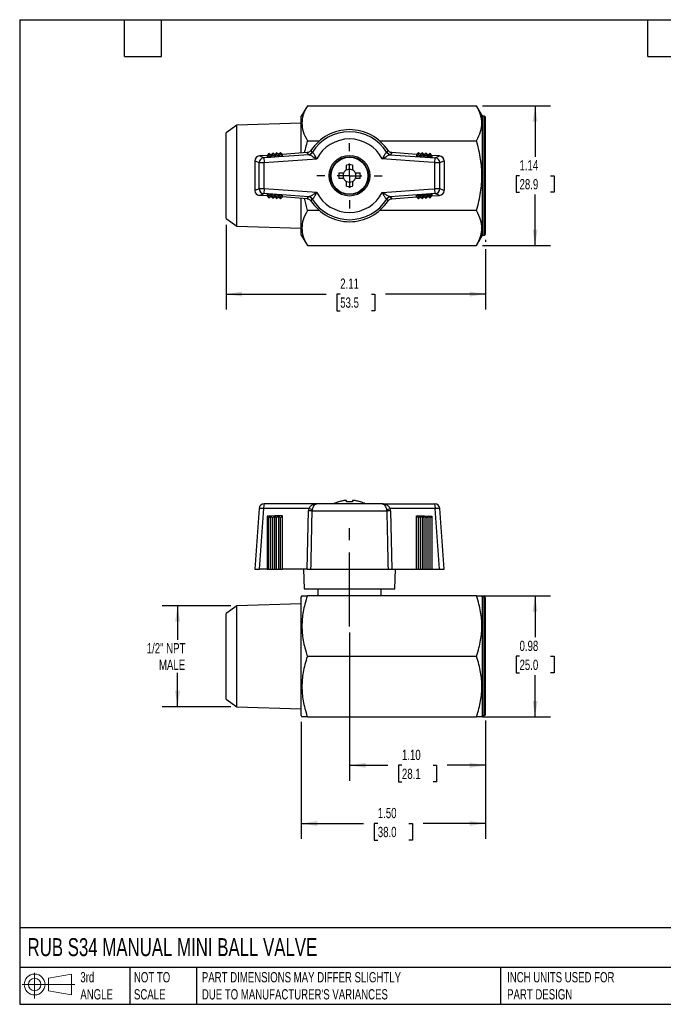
# Model space of a CAD drawing. Header units: inches. Extents: x 0.2 to 10.8, y 0.2 to 8.2.
# Tile 1 of 3: x 0.2 to 5.5, y 0.2 to 8.2. Entities that reach past the tile are written whole.
import ezdxf

# ---------------------------------------------------------------- set-up
doc = ezdxf.new("R2010")
doc.units = ezdxf.units.IN
doc.header["$MEASUREMENT"] = 0
doc.linetypes.add('SLD-Center', pattern=[0.75, 0.6, -0.05, 0.05, -0.05])
doc.linetypes.add('SLD-Solid', pattern=[0])
doc.layers.add('CENTER', color=40, linetype='SLD-Center')
doc.layers.add('SLD-DEFPOINTS', color=7, linetype='Continuous')
doc.layers.add('DIMENSIONS', color=140, linetype='SLD-Solid', lineweight=25)
doc.layers.add('TEXT', color=140, linetype='SLD-Solid', lineweight=25)
doc.styles.add('SLDTEXTSTYLE0', font='TXT', dxfattribs={"width": 0.7})
doc.dimstyles.new('SLDDIMSTYLE0', dxfattribs={"dimtxt": 0.084961, "dimasz": 0.13, "dimexe": 0, "dimexo": 0.0625, "dimgap": 0.02124, "dimtad": 0, "dimtih": 1, "dimtoh": 1, "dimrnd": 1e-09, "dimzin": 12, "dimdsep": 46, "dimtxsty": 'SLDTEXTSTYLE0', "dimsah": 1, "dimcen": 0.09, "dimadec": 0, "dimazin": 3, "dimtfac": 1, "dimtofl": 0, "dimtmove": 0, "dimatfit": 3, "dimfxl": 0, "dimfrac": 2, "dimtolj": 1, "dimtzin": 12, "dimarcsym": 0})
doc.dimstyles.new('SLDDIMSTYLE1', dxfattribs={"dimtxt": 0.084961, "dimasz": 0.13, "dimexe": 0, "dimexo": 0.0625, "dimgap": 0.02124, "dimtad": 0, "dimtih": 1, "dimtoh": 1, "dimrnd": 1e-09, "dimzin": 4, "dimdsep": 46, "dimtxsty": 'SLDTEXTSTYLE0', "dimsah": 1, "dimcen": 0.09, "dimadec": 0, "dimazin": 1, "dimtfac": 1, "dimtofl": 0, "dimtmove": 0, "dimatfit": 3, "dimfxl": 0, "dimfrac": 2, "dimtolj": 1, "dimtzin": 12, "dimarcsym": 0})
doc.dimstyles.new('SLDDIMSTYLE2', dxfattribs={"dimtxt": 0.084961, "dimasz": 0.13, "dimexe": 0, "dimexo": 0.0625, "dimgap": 0.02124, "dimtad": 0, "dimtih": 1, "dimtoh": 1, "dimrnd": 1e-09, "dimdsep": 46, "dimtxsty": 'SLDTEXTSTYLE0', "dimsah": 1, "dimcen": 0.09, "dimadec": 0, "dimazin": 2, "dimtfac": 1, "dimtofl": 0, "dimtmove": 0, "dimatfit": 3, "dimfxl": 0, "dimfrac": 2, "dimtolj": 1, "dimtzin": 12, "dimarcsym": 0})

# ---------------------------------------------------------------- blocks, each defined once
blk = doc.blocks.new('Block11')
at = {"color": 7, "linetype": 'SLD-Solid', "lineweight": 18}
for p, q in [((0.1019, 0.2091), (0.1019, 0)), ((0.2157, 0.1641), (0.4006, 0.1981)), ((0.2157, 0.0628), (0.2157, 0.1641)), ((0.4006, 0.1981), (0.4006, 0.0288)), ((0, 0.1135), (0.4281, 0.1135)), ((0.2157, 0.0628), (0.4006, 0.0288))]:
    blk.add_line(p, q, dxfattribs=at)
for radius in [0.0846, 0.0506]:
    blk.add_circle((0.1019, 0.1135), radius, dxfattribs=at)
blk = doc.blocks.new('Block12')
at = {"layer": 'SLD-DEFPOINTS'}
blk.add_blockref('Block11', (0, 0), dxfattribs=at)
blk = doc.blocks.new('_D')
at = {"layer": 'DIMENSIONS'}
for p, q in [((1.964, 3.4882), (1.4066, 3.4882)), ((1.5316, 3.4882), (1.5316, 3.2127)), ((1.5316, 2.6671), (1.5316, 2.9426)), ((1.964, 2.6671), (1.4066, 2.6671))]:
    blk.add_line(p, q, dxfattribs=at)
for points in [[(1.5316, 3.4882), (1.5116, 3.3582), (1.5516, 3.3582)], [(1.5316, 2.6671), (1.5516, 2.7971), (1.5116, 2.7971)]]:
    blk.add_solid(points, dxfattribs=at)
at = {"layer": 'DIMENSIONS', "char_height": 0.08333, "attachment_point": 1, "style": 'SLDTEXTSTYLE0'}
for s, insert in [('1/2" NPT', (1.2814, 3.1851)), ('MALE', (1.3807, 3.05))]:
    blk.add_mtext(s, dxfattribs=dict(at, insert=insert))
blk = doc.blocks.new('_D_1')
at = {"layer": 'DIMENSIONS'}
for p, q in [((2.5355, 2.5453), (2.5355, 1.5944)), ((4.0316, 2.5572), (4.0316, 1.5944)), ((2.5355, 1.7194), (3.0422, 1.7194)), ((3.1573, 1.7194), (3.1288, 1.7194)), ((3.1288, 1.7194), (3.1288, 1.5843)), ((3.4098, 1.7194), (3.4383, 1.7194)), ((3.4383, 1.7194), (3.4383, 1.5843)), ((4.0316, 1.7194), (3.5249, 1.7194)), ((3.1288, 1.5843), (3.1573, 1.5843)), ((3.4383, 1.5843), (3.4098, 1.5843))]:
    blk.add_line(p, q, dxfattribs=at)
for points in [[(2.5355, 1.7194), (2.6655, 1.6994), (2.6655, 1.7394)], [(4.0316, 1.7194), (3.9016, 1.7394), (3.9016, 1.6994)]]:
    blk.add_solid(points, dxfattribs=at)
at = {"layer": 'DIMENSIONS', "char_height": 0.08333, "attachment_point": 1, "style": 'SLDTEXTSTYLE0'}
for s, insert in [('1.50', (3.1573, 1.8458)), ('38.0', (3.1573, 1.6918))]:
    blk.add_mtext(s, dxfattribs=dict(at, insert=insert))
blk = doc.blocks.new('_D_2')
at = {"layer": 'DIMENSIONS'}
for p, q in [((4.0083, 3.5698), (4.5591, 3.5698)), ((4.4341, 3.5698), (4.4341, 3.2317)), ((4.3078, 3.0776), (4.2793, 3.0776)), ((4.2793, 3.0776), (4.2793, 2.9426)), ((4.5603, 3.0776), (4.5888, 3.0776)), ((4.5888, 3.0776), (4.5888, 2.9426)), ((4.2793, 2.9426), (4.3078, 2.9426)), ((4.4341, 2.5855), (4.4341, 2.9236)), ((4.5888, 2.9426), (4.5603, 2.9426)), ((4.0083, 2.5855), (4.5591, 2.5855))]:
    blk.add_line(p, q, dxfattribs=at)
for points in [[(4.4341, 3.5698), (4.4141, 3.4398), (4.4541, 3.4398)], [(4.4341, 2.5855), (4.4541, 2.7155), (4.4141, 2.7155)]]:
    blk.add_solid(points, dxfattribs=at)
at = {"layer": 'DIMENSIONS', "char_height": 0.08333, "attachment_point": 1, "style": 'SLDTEXTSTYLE0'}
for s, insert in [('0.98', (4.3078, 3.2041)), ('25.0', (4.3078, 3.05))]:
    blk.add_mtext(s, dxfattribs=dict(at, insert=insert))
blk = doc.blocks.new('_D_3')
at = {"layer": 'DIMENSIONS'}
for p, q in [((2.9273, 3.2698), (2.9273, 2.0668)), ((4.0316, 2.5572), (4.0316, 2.0668)), ((2.9273, 2.1918), (3.2381, 2.1918)), ((3.3532, 2.1918), (3.3247, 2.1918)), ((3.3247, 2.1918), (3.3247, 2.0568)), ((3.6057, 2.1918), (3.6342, 2.1918)), ((3.6342, 2.1918), (3.6342, 2.0568)), ((4.0316, 2.1918), (3.7208, 2.1918)), ((3.3247, 2.0568), (3.3532, 2.0568)), ((3.6342, 2.0568), (3.6057, 2.0568))]:
    blk.add_line(p, q, dxfattribs=at)
for points in [[(2.9273, 2.1918), (3.0573, 2.1718), (3.0573, 2.2118)], [(4.0316, 2.1918), (3.9016, 2.2118), (3.9016, 2.1718)]]:
    blk.add_solid(points, dxfattribs=at)
at = {"layer": 'DIMENSIONS', "char_height": 0.08333, "attachment_point": 1, "style": 'SLDTEXTSTYLE0'}
for s, insert in [('1.10', (3.3532, 2.3182)), ('28.1', (3.3532, 2.1642))]:
    blk.add_mtext(s, dxfattribs=dict(at, insert=insert))
blk = doc.blocks.new('_D_7')
at = {"layer": 'DIMENSIONS'}
for p, q in [((4.0083, 7.5508), (4.5591, 7.5508)), ((4.4341, 7.5508), (4.4341, 7.1366)), ((4.3078, 6.9825), (4.2793, 6.9825)), ((4.2793, 6.9825), (4.2793, 6.8475)), ((4.5603, 6.9825), (4.5888, 6.9825)), ((4.5888, 6.9825), (4.5888, 6.8475)), ((4.2793, 6.8475), (4.3078, 6.8475)), ((4.4341, 6.4142), (4.4341, 6.8285)), ((4.5888, 6.8475), (4.5603, 6.8475)), ((4.0083, 6.4142), (4.5591, 6.4142))]:
    blk.add_line(p, q, dxfattribs=at)
for points in [[(4.4341, 7.5508), (4.4141, 7.4208), (4.4541, 7.4208)], [(4.4341, 6.4142), (4.4541, 6.5442), (4.4141, 6.5442)]]:
    blk.add_solid(points, dxfattribs=at)
at = {"layer": 'DIMENSIONS', "char_height": 0.08333, "attachment_point": 1, "style": 'SLDTEXTSTYLE0'}
for s, insert in [('1.14', (4.3078, 7.1089)), ('28.9', (4.3078, 6.9549))]:
    blk.add_mtext(s, dxfattribs=dict(at, insert=insert))
blk = doc.blocks.new('_D_8')
at = {"layer": 'DIMENSIONS'}
for p, q in [((1.9253, 6.5841), (1.9253, 5.8955)), ((4.0316, 6.462), (4.0316, 6.4442)), ((4.0316, 6.3842), (4.0316, 5.8955)), ((1.9253, 6.0205), (2.7371, 6.0205)), ((2.8522, 6.0205), (2.8237, 6.0205)), ((2.8237, 6.0205), (2.8237, 5.8855)), ((3.1047, 6.0205), (3.1332, 6.0205)), ((3.1332, 6.0205), (3.1332, 5.8855)), ((4.0316, 6.0205), (3.2198, 6.0205)), ((2.8237, 5.8855), (2.8522, 5.8855)), ((3.1332, 5.8855), (3.1047, 5.8855))]:
    blk.add_line(p, q, dxfattribs=at)
for points in [[(1.9253, 6.0205), (2.0553, 6.0005), (2.0553, 6.0405)], [(4.0316, 6.0205), (3.9016, 6.0405), (3.9016, 6.0005)]]:
    blk.add_solid(points, dxfattribs=at)
at = {"layer": 'DIMENSIONS', "char_height": 0.08333, "attachment_point": 1, "style": 'SLDTEXTSTYLE0'}
for s, insert in [('2.11', (2.8522, 6.147)), ('53.5', (2.8522, 5.9929))]:
    blk.add_mtext(s, dxfattribs=dict(at, insert=insert))
blk = doc.blocks.new('SW_CENTERMARKSYMBOL_1')
at = {"layer": 'CENTER', "color": 0}
for p, q in [((0, 0.2), (0, 0.2654)), ((0, 0), (0, 0.1)), ((-0.2, 0), (-0.2654, 0)), ((0, 0), (-0.1, 0)), ((0, 0), (0, -0.1)), ((0, 0), (0.1, 0)), ((0.2, 0), (0.2654, 0)), ((0, -0.2), (0, -0.2654))]:
    blk.add_line(p, q, dxfattribs=at)

msp = doc.modelspace()

# ---------------------------------------------------------------- linework, layer by layer
for p, q in [((2.5852, 7.5508), (2.5355, 7.4648)), ((2.5852, 7.5508), (3.9583, 7.5508)), ((4.008, 7.4648), (3.9583, 7.5508)), ((2.5355, 7.1663), (2.5355, 7.4648)), ((4.0198, 7.4648), (4.008, 7.4648)), ((4.008, 6.5002), (4.008, 7.4648)), ((4.0198, 6.5002), (4.0198, 7.4648)), ((4.0316, 6.512), (4.0316, 7.453)), ((2.014, 7.393), (1.9253, 7.3309)), ((2.5355, 7.4092), (2.014, 7.393)), ((2.014, 6.572), (2.014, 7.393)), ((1.9253, 6.6341), (1.9253, 7.3309)), ((2.5852, 7.2666), (2.684, 7.2666)), ((3.1705, 7.2666), (3.9583, 7.2666)), ((2.2577, 7.1469), (2.1962, 7.1425)), ((2.2307, 7.1277), (2.1962, 7.1425)), ((2.5963, 7.1533), (2.2307, 7.1277)), ((2.2307, 7.1277), (2.2334, 7.0884)), ((2.2723, 7.1637), (2.2577, 7.1469)), ((2.2723, 7.149), (2.2577, 7.1317)), ((2.2577, 7.1469), (2.2577, 7.1317)), ((2.2577, 7.1317), (2.2892, 7.1339)), ((2.2723, 7.149), (2.2723, 7.1637)), ((2.2892, 7.1491), (2.2723, 7.1637)), ((2.2892, 7.1339), (2.2723, 7.149)), ((2.3038, 7.1659), (2.2892, 7.1491)), ((2.3038, 7.1512), (2.2892, 7.1339)), ((2.2892, 7.1491), (2.2892, 7.1339)), ((2.2892, 7.1339), (2.3206, 7.1361)), ((2.3038, 7.1512), (2.3038, 7.1659)), ((2.3206, 7.1512), (2.3038, 7.1659)), ((2.3206, 7.1361), (2.3038, 7.1512)), ((2.3352, 7.1681), (2.3206, 7.1512)), ((2.3352, 7.1534), (2.3206, 7.1361)), ((2.3206, 7.1512), (2.3206, 7.1361)), ((2.3206, 7.1361), (2.352, 7.1383)), ((2.3352, 7.1534), (2.3352, 7.1681)), ((2.352, 7.1534), (2.3352, 7.1681)), ((2.352, 7.1383), (2.3352, 7.1534)), ((2.3666, 7.1703), (2.352, 7.1534)), ((2.3666, 7.1556), (2.352, 7.1383)), ((2.352, 7.1534), (2.352, 7.1383)), ((2.352, 7.1383), (2.3834, 7.1405)), ((2.3666, 7.1556), (2.3666, 7.1703)), ((2.3834, 7.1556), (2.3666, 7.1703)), ((2.3834, 7.1405), (2.3666, 7.1556)), ((2.5842, 7.1697), (2.3834, 7.1556)), ((2.3834, 7.1405), (2.3834, 7.1556)), ((2.5936, 7.1537), (2.5842, 7.1697)), ((3.2582, 7.1533), (3.6238, 7.1277)), ((3.2704, 7.1697), (3.2609, 7.1537)), ((3.4711, 7.1556), (3.2704, 7.1697)), ((3.4879, 7.1703), (3.4711, 7.1556)), ((3.4711, 7.1556), (3.4711, 7.1405)), ((3.4711, 7.1405), (3.4879, 7.1556)), ((3.4711, 7.1405), (3.5025, 7.1383)), ((3.4879, 7.1556), (3.4879, 7.1703)), ((3.5025, 7.1534), (3.4879, 7.1703)), ((3.5025, 7.1383), (3.4879, 7.1556)), ((3.5193, 7.1681), (3.5025, 7.1534)), ((3.5025, 7.1534), (3.5025, 7.1383)), ((3.5193, 7.1534), (3.5025, 7.1383)), ((3.5025, 7.1383), (3.534, 7.1361)), ((3.5193, 7.1681), (3.5193, 7.1534)), ((3.534, 7.1512), (3.5193, 7.1681)), ((3.534, 7.1361), (3.5193, 7.1534)), ((3.5508, 7.1659), (3.534, 7.1512)), ((3.5508, 7.1512), (3.534, 7.1361)), ((3.534, 7.1512), (3.534, 7.1361)), ((3.534, 7.1361), (3.5654, 7.1339)), ((3.5508, 7.1659), (3.5508, 7.1512)), ((3.5654, 7.1491), (3.5508, 7.1659)), ((3.5654, 7.1339), (3.5508, 7.1512)), ((3.5822, 7.1637), (3.5654, 7.1491)), ((3.5654, 7.1491), (3.5654, 7.1339)), ((3.5654, 7.1339), (3.5822, 7.149)), ((3.5968, 7.1317), (3.5654, 7.1339)), ((3.5822, 7.149), (3.5822, 7.1637)), ((3.5968, 7.1469), (3.5822, 7.1637)), ((3.5968, 7.1317), (3.5822, 7.149)), ((3.5968, 7.1469), (3.5968, 7.1317)), ((3.6584, 7.1425), (3.5968, 7.1469)), ((3.6211, 7.0884), (3.6238, 7.1277)), ((3.6238, 7.1277), (3.6584, 7.1425)), ((2.1596, 7.1033), (2.1942, 7.0884)), ((2.1596, 7.1033), (2.1596, 6.8617)), ((2.1942, 7.0884), (2.2334, 7.0884)), ((2.1942, 6.8766), (2.1942, 7.0884)), ((2.2334, 7.0884), (2.6616, 7.1184)), ((2.2334, 6.8766), (2.2334, 7.0884)), ((2.9036, 7.0376), (2.9036, 7.0679)), ((2.9509, 7.0679), (2.9509, 7.0376)), ((3.5677, 7.0922), (3.193, 7.1184)), ((3.5678, 7.0927), (3.5677, 7.0922)), ((3.5681, 7.0921), (3.5678, 7.0927)), ((3.6211, 7.0884), (3.5681, 7.0921)), ((3.6211, 6.8766), (3.6211, 7.0884)), ((3.6211, 7.0884), (3.6604, 7.0884)), ((3.6604, 7.0884), (3.695, 7.1033)), ((3.6604, 6.8766), (3.6604, 7.0884)), ((3.695, 7.1033), (3.695, 6.8617)), ((2.8419, 7.0061), (2.8721, 7.0061)), ((2.9824, 7.0061), (3.0126, 7.0061)), ((2.8721, 6.9589), (2.8419, 6.9589)), ((2.9036, 6.8971), (2.9036, 6.9274)), ((2.9509, 6.9274), (2.9509, 6.8971)), ((3.0126, 6.9589), (2.9824, 6.9589)), ((2.1942, 6.8766), (2.1596, 6.8617)), ((2.2334, 6.8766), (2.1942, 6.8766)), ((2.1962, 6.8225), (2.2307, 6.8373)), ((2.2577, 6.8182), (2.1962, 6.8225)), ((2.2334, 6.8766), (2.2307, 6.8373)), ((2.5963, 6.8118), (2.2307, 6.8373)), ((2.6616, 6.8466), (2.2334, 6.8766)), ((2.2892, 6.8311), (2.2577, 6.8333)), ((2.2577, 6.8333), (2.2577, 6.8182)), ((2.2577, 6.8333), (2.2723, 6.816)), ((2.2577, 6.8182), (2.2723, 6.8013)), ((2.2723, 6.816), (2.2892, 6.8311)), ((2.2723, 6.8013), (2.2723, 6.816)), ((2.2723, 6.8013), (2.2892, 6.816)), ((2.3206, 6.8289), (2.2892, 6.8311)), ((2.2892, 6.8311), (2.3038, 6.8138)), ((2.2892, 6.816), (2.2892, 6.8311)), ((2.2892, 6.816), (2.3038, 6.7991)), ((2.3038, 6.8138), (2.3206, 6.8289)), ((2.3038, 6.7991), (2.3038, 6.8138)), ((2.3038, 6.7991), (2.3206, 6.8138)), ((2.352, 6.8267), (2.3206, 6.8289)), ((2.3206, 6.8289), (2.3352, 6.8116)), ((2.3206, 6.8138), (2.3206, 6.8289)), ((2.3206, 6.8138), (2.3352, 6.7969)), ((2.3352, 6.8116), (2.352, 6.8267)), ((2.3352, 6.7969), (2.3352, 6.8116)), ((2.3352, 6.7969), (2.352, 6.8116)), ((2.3834, 6.8245), (2.352, 6.8267)), ((2.3666, 6.8094), (2.352, 6.8267)), ((2.352, 6.8267), (2.352, 6.8116)), ((2.352, 6.8116), (2.3666, 6.7948)), ((2.3834, 6.8245), (2.3666, 6.8094)), ((2.3666, 6.7948), (2.3666, 6.8094)), ((2.3666, 6.7948), (2.3834, 6.8094)), ((2.3834, 6.8094), (2.3834, 6.8245)), ((2.5842, 6.7953), (2.3834, 6.8094)), ((2.5842, 6.7953), (2.5936, 6.8113)), ((3.193, 6.8466), (3.5677, 6.8728)), ((3.6238, 6.8373), (3.2582, 6.8118)), ((3.2609, 6.8113), (3.2704, 6.7953)), ((3.2704, 6.7953), (3.4711, 6.8094)), ((3.4711, 6.8245), (3.5025, 6.8267)), ((3.4711, 6.8094), (3.4711, 6.8245)), ((3.4879, 6.8094), (3.4711, 6.8245)), ((3.4711, 6.8094), (3.4879, 6.7948)), ((3.4879, 6.8094), (3.5025, 6.8267)), ((3.4879, 6.7948), (3.5025, 6.8116)), ((3.4879, 6.7948), (3.4879, 6.8094)), ((3.5025, 6.8267), (3.534, 6.8289)), ((3.5193, 6.8116), (3.5025, 6.8267)), ((3.5025, 6.8116), (3.5025, 6.8267)), ((3.5025, 6.8116), (3.5193, 6.7969)), ((3.5193, 6.8116), (3.534, 6.8289)), ((3.5193, 6.7969), (3.534, 6.8138)), ((3.5193, 6.7969), (3.5193, 6.8116)), ((3.534, 6.8289), (3.5654, 6.8311)), ((3.534, 6.8138), (3.534, 6.8289)), ((3.5508, 6.8138), (3.534, 6.8289)), ((3.534, 6.8138), (3.5508, 6.7991)), ((3.5508, 6.8138), (3.5654, 6.8311)), ((3.5508, 6.7991), (3.5654, 6.816)), ((3.5508, 6.7991), (3.5508, 6.8138)), ((3.5654, 6.8311), (3.5968, 6.8333)), ((3.5654, 6.816), (3.5654, 6.8311)), ((3.5822, 6.816), (3.5654, 6.8311)), ((3.5654, 6.816), (3.5822, 6.8013)), ((3.5677, 6.8728), (3.5678, 6.8723)), ((3.5678, 6.8723), (3.5681, 6.8729)), ((3.5681, 6.8729), (3.6211, 6.8766)), ((3.5822, 6.816), (3.5968, 6.8333)), ((3.5822, 6.8013), (3.5968, 6.8182)), ((3.5822, 6.8013), (3.5822, 6.816)), ((3.5968, 6.8333), (3.5968, 6.8182)), ((3.5968, 6.8182), (3.6584, 6.8225)), ((3.6238, 6.8373), (3.6211, 6.8766)), ((3.6604, 6.8766), (3.6211, 6.8766)), ((3.6584, 6.8225), (3.6238, 6.8373)), ((3.695, 6.8617), (3.6604, 6.8766)), ((2.5355, 6.5002), (2.5355, 6.7987)), ((2.684, 6.6984), (2.5852, 6.6984)), ((3.9583, 6.6984), (3.1705, 6.6984)), ((1.9253, 6.6341), (2.014, 6.572)), ((2.014, 6.572), (2.5355, 6.5558)), ((2.5355, 6.5002), (2.5852, 6.4142)), ((3.9583, 6.4142), (4.008, 6.5002)), ((4.008, 6.5002), (4.0198, 6.5002)), ((2.5852, 6.4142), (3.9583, 6.4142)), ((2.8419, 4.3325), (2.8387, 4.3325)), ((2.9026, 4.3421), (2.8802, 4.3421)), ((2.9036, 4.3325), (2.9036, 4.3406)), ((2.9509, 4.3325), (2.9036, 4.3325)), ((2.9509, 4.3406), (2.9509, 4.3325)), ((2.9743, 4.3421), (2.9519, 4.3421)), ((3.0158, 4.3325), (3.0126, 4.3325)), ((2.1942, 4.2792), (2.1596, 3.7843)), ((2.1962, 3.7843), (2.2307, 4.2778)), ((2.5963, 4.2778), (2.2307, 4.2778)), ((2.6616, 4.3158), (2.2334, 4.3158)), ((2.5842, 3.7843), (2.5936, 4.2588)), ((2.6243, 4.2588), (3.2303, 4.2588)), ((3.193, 4.3158), (2.6616, 4.3158)), ((3.193, 4.3158), (3.5677, 4.3158)), ((3.6238, 4.2778), (3.2582, 4.2778)), ((3.2609, 4.2588), (3.2704, 3.7843)), ((3.5677, 4.3158), (3.5678, 4.3158)), ((3.5678, 4.3158), (3.5678, 4.3158)), ((3.5678, 4.3158), (3.5681, 4.3158)), ((3.5681, 4.3158), (3.6211, 4.3158)), ((3.6584, 3.7843), (3.6238, 4.2778)), ((3.695, 3.7843), (3.6604, 4.2792)), ((2.2892, 4.2174), (2.2577, 4.2174)), ((2.2577, 4.2174), (2.2577, 3.7843)), ((2.2577, 4.2174), (2.2723, 4.2022)), ((2.2723, 4.2022), (2.2892, 4.2174)), ((2.2723, 3.7843), (2.2723, 4.2022)), ((2.3206, 4.2175), (2.2892, 4.2174)), ((2.2892, 3.7843), (2.2892, 4.2174)), ((2.2892, 4.2174), (2.3038, 4.2023)), ((2.3038, 4.2023), (2.3206, 4.2175)), ((2.3038, 3.7843), (2.3038, 4.2023)), ((2.352, 4.2176), (2.3206, 4.2175)), ((2.3206, 3.7843), (2.3206, 4.2175)), ((2.3206, 4.2175), (2.3352, 4.2024)), ((2.3352, 4.2024), (2.352, 4.2176)), ((2.3352, 3.7843), (2.3352, 4.2024)), ((2.3834, 4.2177), (2.352, 4.2176)), ((2.352, 4.2176), (2.352, 3.7843)), ((2.3666, 4.2024), (2.352, 4.2176)), ((2.3834, 4.2177), (2.3666, 4.2024)), ((2.3666, 3.7843), (2.3666, 4.2024)), ((2.3834, 3.7843), (2.3834, 4.2177)), ((3.4711, 3.7843), (3.4711, 4.2177)), ((3.4879, 4.2024), (3.4711, 4.2177)), ((3.4711, 4.2177), (3.5025, 4.2176)), ((3.4879, 4.2024), (3.5025, 4.2176)), ((3.4879, 3.7843), (3.4879, 4.2024)), ((3.5025, 3.7843), (3.5025, 4.2176)), ((3.5025, 4.2176), (3.534, 4.2175)), ((3.5193, 4.2024), (3.5025, 4.2176)), ((3.5193, 4.2024), (3.534, 4.2175)), ((3.5193, 3.7843), (3.5193, 4.2024)), ((3.534, 4.2175), (3.5654, 4.2174)), ((3.534, 3.7843), (3.534, 4.2175)), ((3.5508, 4.2023), (3.534, 4.2175)), ((3.5508, 4.2023), (3.5654, 4.2174)), ((3.5508, 3.7843), (3.5508, 4.2023)), ((3.5654, 4.2174), (3.5968, 4.2174)), ((3.5654, 3.7843), (3.5654, 4.2174)), ((3.5822, 4.2022), (3.5654, 4.2174)), ((3.5822, 4.2022), (3.5968, 4.2174)), ((3.5822, 3.7843), (3.5822, 4.2022)), ((3.5968, 4.2174), (3.5968, 3.7843)), ((2.1596, 3.7843), (2.1962, 3.7843)), ((2.2577, 3.7843), (2.1962, 3.7843)), ((2.2577, 3.7843), (2.2723, 3.7843)), ((2.2723, 3.7843), (2.2892, 3.7843)), ((2.2892, 3.7843), (2.3038, 3.7843)), ((2.3038, 3.7843), (2.3206, 3.7843)), ((2.3206, 3.7843), (2.3352, 3.7843)), ((2.3352, 3.7843), (2.352, 3.7843)), ((2.352, 3.7843), (2.3666, 3.7843)), ((2.3666, 3.7843), (2.3834, 3.7843)), ((2.5842, 3.7843), (2.3834, 3.7843)), ((2.5533, 3.7843), (2.5588, 3.6268)), ((2.6144, 3.7843), (3.2402, 3.7843)), ((3.2704, 3.7843), (3.4711, 3.7843)), ((3.2958, 3.6268), (3.3013, 3.7843)), ((3.4711, 3.7843), (3.4879, 3.7843)), ((3.4879, 3.7843), (3.5025, 3.7843)), ((3.5025, 3.7843), (3.5193, 3.7843)), ((3.5193, 3.7843), (3.534, 3.7843)), ((3.534, 3.7843), (3.5508, 3.7843)), ((3.5508, 3.7843), (3.5654, 3.7843)), ((3.5654, 3.7843), (3.5822, 3.7843)), ((3.5822, 3.7843), (3.5968, 3.7843)), ((3.5968, 3.7843), (3.6584, 3.7843)), ((3.6584, 3.7843), (3.695, 3.7843)), ((2.5588, 3.6268), (3.2958, 3.6268)), ((2.6714, 3.6268), (2.6714, 3.5698)), ((3.1832, 3.5698), (3.1832, 3.6268)), ((2.5412, 3.5698), (2.5355, 3.5599)), ((2.5355, 2.5953), (2.5355, 3.5599)), ((3.9583, 3.5698), (2.5852, 3.5698)), ((4.008, 3.5599), (4.0023, 3.5698)), ((4.0198, 3.5599), (4.008, 3.5599)), ((4.008, 2.5953), (4.008, 3.5599)), ((4.0198, 2.5953), (4.0198, 3.5599)), ((4.0316, 2.6072), (4.0316, 3.5481)), ((2.014, 3.4882), (1.9253, 3.4261)), ((2.5355, 3.5044), (2.014, 3.4882)), ((2.014, 2.6671), (2.014, 3.4882)), ((1.9253, 2.7292), (1.9253, 3.4261)), ((2.5852, 3.0776), (3.9583, 3.0776)), ((1.9253, 2.7292), (2.014, 2.6671)), ((2.014, 2.6671), (2.5355, 2.6509)), ((2.5355, 2.5953), (2.5412, 2.5855)), ((2.5852, 2.5855), (3.9583, 2.5855)), ((4.0023, 2.5855), (4.008, 2.5953)), ((4.008, 2.5953), (4.0198, 2.5953))]:
    msp.add_line(p, q)
for radius in [0.1654, 0.1535, 0.15]:
    msp.add_circle((2.9273, 6.9825), radius)
for centre, radius, start, end in [((4.0198, 7.453), 0.0118, 0, 90), ((2.9273, 6.9825), 0.374, 33.21354, 146.78646), ((2.9273, 6.9825), 0.3574, 32.03528, 147.96472), ((2.9273, 6.9825), 0.2984, 27.08276, 152.91724), ((2.2336, 7.0884), 0.0394, 94.20316, 179.90926), ((3.621, 7.0884), 0.0394, 0.09074, 85.79684), ((2.9273, 6.9825), 0.0886, 74.53399, 105.46601), ((2.9273, 6.9825), 0.0886, 164.53399, 195.46601), ((2.9273, 6.9825), 0.0516, 152.78152, 207.21848), ((2.9273, 6.9825), 0.0531, 117.64994, 152.35006), ((2.9273, 6.9825), 0.0516, 62.78152, 117.21848), ((2.9273, 6.9825), 0.0531, 27.64994, 62.35006), ((2.9273, 6.9825), 0.0516, 332.78152, 27.21848), ((2.9273, 6.9825), 0.0886, 344.53399, 15.46601), ((2.9273, 6.9825), 0.0531, 207.64994, 242.35006), ((2.9273, 6.9825), 0.0516, 242.78152, 297.21848), ((2.9273, 6.9825), 0.0886, 254.53399, 285.46601), ((2.9273, 6.9825), 0.0531, 297.64994, 332.35006), ((2.2336, 6.8766), 0.0394, 180.09074, 265.79684), ((2.9273, 6.9825), 0.2984, 207.08276, 332.91724), ((3.621, 6.8766), 0.0394, 274.20316, 359.90926), ((2.9273, 6.9825), 0.374, 213.21354, 326.78646), ((2.9273, 6.9825), 0.3574, 212.03528, 327.96472), ((4.0198, 6.512), 0.0118, 270, 0), ((2.9273, 4.0742), 0.2731, 108.92464, 117.78726), ((2.9273, 4.0742), 0.2721, 101.68675, 108.28572), ((2.9273, 4.0742), 0.2721, 71.71428, 78.31325), ((2.9273, 4.0742), 0.2731, 62.21274, 71.07536), ((2.2334, 4.2764), 0.0394, 90, 176), ((2.2013, 3.982), 0.2973, 84.32383, 91.37328), ((2.3673, 4.2871), 0.1369, 167.87092, 183.86592), ((3.4873, 4.2871), 0.1369, 356.13408, 12.12908), ((3.6211, 4.2764), 0.0394, 4, 90), ((3.6533, 3.982), 0.2973, 88.62672, 95.67617), ((4.0198, 3.5481), 0.0118, 360, 90), ((4.0198, 2.6072), 0.0118, 270, 0)]:
    msp.add_arc(centre, radius, start, end)
at = {"extrusion": (-4.45376e-09, 4.16031e-09, 1)}
msp.add_ellipse((2.199, 7.1033), major_axis=(-0.0362, 0.0157), ratio=0.997105, start_param=5.191463, end_param=6.690202, dxfattribs=at)
for centre, major_axis, ratio, start_param, end_param in [((2.6999, 7.1613), (0.1063, 0.0075), 0.030165, 3.15693, 3.365558), ((2.6915, 7.1909), (0.0672, 0.0188), 0.033119, 3.144465, 3.363125), ((3.1401, 7.1974), (0.0902, -0.0253), 0.028646, 6.09211, 6.280652), ((3.1546, 7.1613), (0.1063, -0.0075), 0.030165, 6.05922, 6.267848), ((2.6999, 6.8038), (0.1063, -0.0075), 0.030165, 2.917627, 3.126255), ((3.1546, 6.8038), (0.1063, 0.0075), 0.030165, 0.015337, 0.223966), ((2.6915, 6.7741), (0.0672, -0.0188), 0.033119, 2.92006, 3.13872), ((3.1401, 6.7676), (0.0902, 0.0253), 0.028646, 0.002533, 0.191075), ((2.6999, 4.2563), (0.1062, -0.0038), 0.865682, 2.946571, 3.155199), ((2.6915, 4.2574), (0.0672, -0.002), 0.783888, 2.934339, 3.152999), ((3.1401, 4.2549), (0.0901, 0.0061), 0.676976, 6.24799, 6.436532), ((3.1546, 4.2563), (0.1062, 0.0038), 0.865682, 6.269578, 6.478207), ((3.5677, 4.2764), (0, 0.0394), 0.127102, 6.268534, 6.283185), ((3.5681, 4.2764), (0, 0.0394), 0.636298, 0, 0.014651)]:
    msp.add_ellipse(centre, major_axis=major_axis, ratio=ratio, start_param=start_param, end_param=end_param)
at = {"extrusion": (4.45376e-09, 4.16031e-09, 1)}
msp.add_ellipse((3.6555, 7.1033), major_axis=(-0.0362, -0.0157), ratio=0.997105, start_param=2.734576, end_param=4.233314, dxfattribs=at)
at = {"extrusion": (-4.45378e-09, -4.16032e-09, 1)}
msp.add_ellipse((2.199, 6.8618), major_axis=(-0.0362, -0.0157), ratio=0.997105, start_param=5.876169, end_param=7.374907, dxfattribs=at)
at = {"extrusion": (4.45375e-09, -4.1603e-09, 1)}
msp.add_ellipse((3.6555, 6.8618), major_axis=(-0.0362, 0.0157), ratio=0.997105, start_param=2.049871, end_param=3.548609, dxfattribs=at)
for points, knots in [([(2.5852, 7.5508), (2.5694, 7.5234), (2.5587, 7.499), (2.5446, 7.4526), (2.5412, 7.4307), (2.5412, 7.3867), (2.5446, 7.3648), (2.5587, 7.3184), (2.5694, 7.294), (2.5852, 7.2666)], [0, 0, 0, 0, 0.25, 0.25, 0.5, 0.5, 0.75, 0.75, 1, 1, 1, 1]), ([(3.9583, 7.2666), (3.9741, 7.294), (3.9849, 7.3184), (3.999, 7.3648), (4.0023, 7.3867), (4.0023, 7.4307), (3.999, 7.4526), (3.9849, 7.499), (3.9741, 7.5234), (3.9583, 7.5508)], [0, 0, 0, 0, 0.25, 0.25, 0.5, 0.5, 0.75, 0.75, 1, 1, 1, 1]), ([(2.5852, 7.2666), (2.5797, 7.2471), (2.5705, 7.2145), (2.5637, 7.1813), (2.561, 7.1681)], [0, 0, 0, 0, 0.60059, 1, 1, 1, 1]), ([(4.0023, 6.9825), (4.0023, 7.0265), (3.999, 7.0704), (3.9849, 7.1632), (3.9741, 7.212), (3.9583, 7.2666)], [0, 0, 0, 0, 0.5, 0.5, 1, 1, 1, 1]), ([(2.6144, 7.1874), (2.6127, 7.1849), (2.6107, 7.1825), (2.6064, 7.1784), (2.6039, 7.1765), (2.5987, 7.1735), (2.596, 7.1722), (2.5902, 7.1705), (2.5872, 7.1699), (2.5842, 7.1697)], [0, 0, 0, 0, 0.02301859, 0.02301859, 0.04603172, 0.04603172, 0.06904826, 0.06904826, 0.09206968, 0.09206968, 0.09206968, 0.09206968]), ([(2.5963, 7.1533), (2.5978, 7.1533), (2.5995, 7.153), (2.6043, 7.1516), (2.6078, 7.1502), (2.6147, 7.1467), (2.6179, 7.1449), (2.6213, 7.143)], [0.5235308, 0.5235308, 0.5235308, 0.5235308, 0.6485308, 0.6485308, 0.8485308, 0.8485308, 1, 1, 1, 1]), ([(2.6243, 7.1721), (2.6236, 7.1731), (2.623, 7.174), (2.6224, 7.175), (2.6216, 7.1761), (2.6209, 7.1772), (2.6202, 7.1783), (2.6198, 7.179), (2.6193, 7.1797), (2.6189, 7.1804), (2.6186, 7.1807), (2.6184, 7.1811), (2.6182, 7.1814), (2.6178, 7.182), (2.6175, 7.1825), (2.6171, 7.1831), (2.6166, 7.1839), (2.616, 7.1848), (2.6154, 7.1857), (2.6151, 7.1863), (2.6147, 7.1868), (2.6144, 7.1874)], [0, 0, 0, 0, 0.189528, 0.189528, 0.189528, 0.406131, 0.406131, 0.406131, 0.541508, 0.541508, 0.541508, 0.609196, 0.609196, 0.609196, 0.717498, 0.717498, 0.717498, 0.89078, 0.89078, 0.89078, 1, 1, 1, 1]), ([(2.6213, 7.143), (2.6251, 7.1408), (2.6292, 7.1384), (2.6422, 7.1304), (2.6519, 7.1243), (2.6616, 7.1184)], [0, 0, 0, 0, 0.1685186, 0.1685186, 0.5235186, 0.5235186, 0.5235186, 0.5235186]), ([(2.6616, 7.1184), (2.6566, 7.1282), (2.6517, 7.1379), (2.6429, 7.1539), (2.6389, 7.1605), (2.6331, 7.168), (2.6311, 7.1701), (2.6281, 7.1719), (2.627, 7.1722), (2.626, 7.1721)], [0, 0, 0, 0, 0.355, 0.355, 0.675, 0.675, 0.875, 0.875, 1, 1, 1, 1]), ([(3.2285, 7.1721), (3.2275, 7.1722), (3.2264, 7.1719), (3.2234, 7.1701), (3.2214, 7.168), (3.2156, 7.1605), (3.2117, 7.1539), (3.2028, 7.1379), (3.1979, 7.1282), (3.193, 7.1184)], [0, 0, 0, 0, 0.125, 0.125, 0.325, 0.325, 0.645, 0.645, 1, 1, 1, 1]), ([(3.193, 7.1184), (3.2027, 7.1243), (3.2123, 7.1304), (3.2254, 7.1384), (3.2294, 7.1408), (3.2332, 7.143)], [0, 0, 0, 0, 0.355, 0.355, 0.5235186, 0.5235186, 0.5235186, 0.5235186]), ([(3.2402, 7.1874), (3.2398, 7.1868), (3.2395, 7.1863), (3.2391, 7.1857), (3.2384, 7.1846), (3.2377, 7.1835), (3.237, 7.1824), (3.2366, 7.1817), (3.2361, 7.1811), (3.2357, 7.1804), (3.2354, 7.18), (3.2352, 7.1797), (3.235, 7.1793), (3.2346, 7.1788), (3.2343, 7.1782), (3.2339, 7.1777), (3.2334, 7.1768), (3.2328, 7.1759), (3.2322, 7.175), (3.2316, 7.1741), (3.2309, 7.1731), (3.2303, 7.1721)], [0, 0, 0, 0, 0.106549, 0.106549, 0.106549, 0.323143, 0.323143, 0.323143, 0.458514, 0.458514, 0.458514, 0.5262, 0.5262, 0.5262, 0.634497, 0.634497, 0.634497, 0.807773, 0.807773, 0.807773, 1, 1, 1, 1]), ([(3.2303, 7.1721), (3.2336, 7.1669), (3.2381, 7.1624), (3.2434, 7.1593), (3.2487, 7.1561), (3.2547, 7.1542), (3.2609, 7.1537)], [0, 0, 0, 0, 0.5, 0.5, 0.5, 1, 1, 1, 1]), ([(3.2332, 7.143), (3.2366, 7.1449), (3.2398, 7.1467), (3.2467, 7.1502), (3.2502, 7.1516), (3.2551, 7.153), (3.2567, 7.1533), (3.2582, 7.1533)], [0.5235307, 0.5235307, 0.5235307, 0.5235307, 0.675, 0.675, 0.875, 0.875, 1, 1, 1, 1]), ([(3.2704, 7.1697), (3.2673, 7.1699), (3.2644, 7.1705), (3.2586, 7.1722), (3.2558, 7.1735), (3.2506, 7.1765), (3.2482, 7.1784), (3.2438, 7.1825), (3.2418, 7.1849), (3.2402, 7.1874)], [0.000001, 0.000001, 0.000001, 0.000001, 0.02301925, 0.02301925, 0.04603272, 0.04603272, 0.06904896, 0.06904896, 0.09207078, 0.09207078, 0.09207078, 0.09207078]), ([(3.9583, 6.6984), (3.9741, 6.7531), (3.9849, 6.8018), (3.999, 6.8946), (4.0023, 6.9386), (4.0023, 6.9825)], [0, 0, 0, 0, 0.5, 0.5, 1, 1, 1, 1]), ([(2.6243, 6.7929), (2.621, 6.7981), (2.6164, 6.8026), (2.6111, 6.8058), (2.6059, 6.8089), (2.5998, 6.8108), (2.5936, 6.8113)], [0, 0, 0, 0, 0.5, 0.5, 0.5, 1, 1, 1, 1]), ([(2.6213, 6.822), (2.6179, 6.8201), (2.6147, 6.8183), (2.6078, 6.8149), (2.6043, 6.8134), (2.5995, 6.812), (2.5978, 6.8118), (2.5963, 6.8118)], [0.5235308, 0.5235308, 0.5235308, 0.5235308, 0.675, 0.675, 0.875, 0.875, 1, 1, 1, 1]), ([(2.6616, 6.8466), (2.6519, 6.8407), (2.6422, 6.8346), (2.6292, 6.8266), (2.6251, 6.8242), (2.6213, 6.822)], [0, 0, 0, 0, 0.355, 0.355, 0.5235186, 0.5235186, 0.5235186, 0.5235186]), ([(2.626, 6.7929), (2.627, 6.7928), (2.6281, 6.7931), (2.6311, 6.7949), (2.6331, 6.797), (2.6389, 6.8045), (2.6429, 6.8111), (2.6517, 6.8271), (2.6566, 6.8368), (2.6616, 6.8466)], [0, 0, 0, 0, 0.125, 0.125, 0.325, 0.325, 0.645, 0.645, 1, 1, 1, 1]), ([(3.193, 6.8466), (3.1979, 6.8368), (3.2028, 6.8271), (3.2117, 6.8111), (3.2156, 6.8045), (3.2214, 6.797), (3.2234, 6.7949), (3.2264, 6.7931), (3.2275, 6.7928), (3.2285, 6.7929)], [0, 0, 0, 0, 0.355, 0.355, 0.675, 0.675, 0.875, 0.875, 1, 1, 1, 1]), ([(3.2332, 6.822), (3.2294, 6.8242), (3.2254, 6.8266), (3.2123, 6.8346), (3.2027, 6.8407), (3.193, 6.8466)], [0, 0, 0, 0, 0.1685186, 0.1685186, 0.5235186, 0.5235186, 0.5235186, 0.5235186]), ([(3.2582, 6.8118), (3.2567, 6.8118), (3.2551, 6.812), (3.2502, 6.8134), (3.2467, 6.8149), (3.2398, 6.8183), (3.2366, 6.8201), (3.2332, 6.822)], [0.5235307, 0.5235307, 0.5235307, 0.5235307, 0.6485307, 0.6485307, 0.8485307, 0.8485307, 1, 1, 1, 1]), ([(2.5609, 6.797), (2.5614, 6.7944), (2.5646, 6.7769), (2.5726, 6.744), (2.5809, 6.7139), (2.5852, 6.6984)], [0, 0, 0, 0, 0.077739, 0.524065, 1, 1, 1, 1]), ([(2.5842, 6.7953), (2.5872, 6.7951), (2.5902, 6.7946), (2.596, 6.7928), (2.5987, 6.7916), (2.6039, 6.7885), (2.6064, 6.7867), (2.6107, 6.7825), (2.6127, 6.7802), (2.6144, 6.7776)], [0.000001, 0.000001, 0.000001, 0.000001, 0.02301925, 0.02301925, 0.04603272, 0.04603272, 0.06904896, 0.06904896, 0.09207078, 0.09207078, 0.09207078, 0.09207078]), ([(2.6144, 6.7776), (2.6147, 6.7782), (2.615, 6.7787), (2.6154, 6.7793), (2.6161, 6.7804), (2.6168, 6.7815), (2.6175, 6.7826), (2.618, 6.7833), (2.6184, 6.784), (2.6189, 6.7846), (2.6191, 6.785), (2.6193, 6.7853), (2.6195, 6.7857), (2.6199, 6.7862), (2.6202, 6.7868), (2.6206, 6.7873), (2.6212, 6.7882), (2.6218, 6.7891), (2.6223, 6.79), (2.623, 6.791), (2.6236, 6.7919), (2.6243, 6.7929)], [0, 0, 0, 0, 0.106512, 0.106512, 0.106512, 0.323115, 0.323115, 0.323115, 0.458492, 0.458492, 0.458492, 0.526181, 0.526181, 0.526181, 0.634482, 0.634482, 0.634482, 0.807765, 0.807765, 0.807765, 1, 1, 1, 1]), ([(3.2303, 6.7929), (3.2309, 6.7919), (3.2315, 6.791), (3.2322, 6.79), (3.2329, 6.7889), (3.2336, 6.7878), (3.2343, 6.7867), (3.2348, 6.786), (3.2352, 6.7853), (3.2357, 6.7846), (3.2359, 6.7843), (3.2361, 6.784), (3.2363, 6.7836), (3.2367, 6.7831), (3.2371, 6.7825), (3.2374, 6.782), (3.238, 6.7811), (3.2385, 6.7802), (3.2391, 6.7793), (3.2395, 6.7788), (3.2398, 6.7782), (3.2402, 6.7776)], [0, 0, 0, 0, 0.18952, 0.18952, 0.18952, 0.406114, 0.406114, 0.406114, 0.541486, 0.541486, 0.541486, 0.609171, 0.609171, 0.609171, 0.717468, 0.717468, 0.717468, 0.890744, 0.890744, 0.890744, 1, 1, 1, 1]), ([(3.2402, 6.7776), (3.2418, 6.7802), (3.2438, 6.7825), (3.2482, 6.7867), (3.2506, 6.7885), (3.2558, 6.7916), (3.2586, 6.7928), (3.2644, 6.7946), (3.2673, 6.7951), (3.2704, 6.7953)], [0, 0, 0, 0, 0.02301859, 0.02301859, 0.04603172, 0.04603172, 0.06904826, 0.06904826, 0.09206968, 0.09206968, 0.09206968, 0.09206968]), ([(2.5852, 6.6984), (2.5694, 6.671), (2.5587, 6.6466), (2.5446, 6.6003), (2.5412, 6.5783), (2.5412, 6.5343), (2.5446, 6.5124), (2.5587, 6.466), (2.5694, 6.4416), (2.5852, 6.4142)], [0, 0, 0, 0, 0.25, 0.25, 0.5, 0.5, 0.75, 0.75, 1, 1, 1, 1]), ([(3.9583, 6.4142), (3.9741, 6.4416), (3.9849, 6.466), (3.999, 6.5124), (4.0023, 6.5343), (4.0023, 6.5783), (3.999, 6.6003), (3.9849, 6.6466), (3.9741, 6.671), (3.9583, 6.6984)], [0, 0, 0, 0, 0.25, 0.25, 0.5, 0.5, 0.75, 0.75, 1, 1, 1, 1]), ([(2.6243, 4.2588), (2.621, 4.2587), (2.6164, 4.2587), (2.6111, 4.2587), (2.6059, 4.2587), (2.5998, 4.2587), (2.5936, 4.2588)], [0, 0, 0, 0, 0.5, 0.5, 0.5, 1, 1, 1, 1]), ([(2.6213, 4.3048), (2.6179, 4.3026), (2.6147, 4.3002), (2.6078, 4.2941), (2.6043, 4.2901), (2.5995, 4.2833), (2.5978, 4.2806), (2.5963, 4.2778)], [0.5235308, 0.5235308, 0.5235308, 0.5235308, 0.675, 0.675, 0.875, 0.875, 1, 1, 1, 1]), ([(2.6144, 3.7843), (2.6147, 3.8012), (2.615, 3.818), (2.6154, 3.8349), (2.6161, 3.8691), (2.6168, 3.9034), (2.6175, 3.9376), (2.618, 3.9591), (2.6184, 3.9805), (2.6189, 4.0019), (2.6191, 4.0126), (2.6193, 4.0233), (2.6195, 4.034), (2.6199, 4.0511), (2.6202, 4.0683), (2.6206, 4.0854), (2.6212, 4.1128), (2.6218, 4.1402), (2.6223, 4.1676), (2.623, 4.198), (2.6236, 4.2284), (2.6243, 4.2588)], [0, 0, 0, 0, 0.106512, 0.106512, 0.106512, 0.323115, 0.323115, 0.323115, 0.458492, 0.458492, 0.458492, 0.526181, 0.526181, 0.526181, 0.634482, 0.634482, 0.634482, 0.807765, 0.807765, 0.807765, 1, 1, 1, 1]), ([(2.6616, 4.3158), (2.6519, 4.3158), (2.6422, 4.3141), (2.6292, 4.3091), (2.6251, 4.3071), (2.6213, 4.3048)], [0, 0, 0, 0, 0.355, 0.355, 0.5235186, 0.5235186, 0.5235186, 0.5235186]), ([(2.626, 4.2702), (2.627, 4.2735), (2.6281, 4.2768), (2.6311, 4.285), (2.6331, 4.2897), (2.6389, 4.3007), (2.6429, 4.306), (2.6517, 4.3138), (2.6566, 4.3158), (2.6616, 4.3158)], [0, 0, 0, 0, 0.125, 0.125, 0.325, 0.325, 0.645, 0.645, 1, 1, 1, 1]), ([(3.193, 4.3158), (3.1979, 4.3158), (3.2028, 4.3138), (3.2117, 4.306), (3.2156, 4.3007), (3.2214, 4.2897), (3.2234, 4.285), (3.2264, 4.2768), (3.2275, 4.2735), (3.2285, 4.2702)], [0, 0, 0, 0, 0.355, 0.355, 0.675, 0.675, 0.875, 0.875, 1, 1, 1, 1]), ([(3.2332, 4.3048), (3.2294, 4.3071), (3.2254, 4.3091), (3.2123, 4.3141), (3.2027, 4.3158), (3.193, 4.3158)], [0, 0, 0, 0, 0.1685186, 0.1685186, 0.5235186, 0.5235186, 0.5235186, 0.5235186]), ([(3.2303, 4.2588), (3.2309, 4.2288), (3.2315, 4.1989), (3.2322, 4.1689), (3.2329, 4.1346), (3.2336, 4.1004), (3.2343, 4.0661), (3.2348, 4.0447), (3.2352, 4.0233), (3.2357, 4.0019), (3.2359, 3.9912), (3.2361, 3.9805), (3.2363, 3.9698), (3.2367, 3.9526), (3.2371, 3.9355), (3.2374, 3.9184), (3.238, 3.891), (3.2385, 3.8636), (3.2391, 3.8362), (3.2395, 3.8189), (3.2398, 3.8016), (3.2402, 3.7843)], [0, 0, 0, 0, 0.18952, 0.18952, 0.18952, 0.406114, 0.406114, 0.406114, 0.541486, 0.541486, 0.541486, 0.609171, 0.609171, 0.609171, 0.717468, 0.717468, 0.717468, 0.890744, 0.890744, 0.890744, 1, 1, 1, 1]), ([(3.2582, 4.2778), (3.2567, 4.2806), (3.2551, 4.2833), (3.2502, 4.2901), (3.2467, 4.2941), (3.2398, 4.3002), (3.2366, 4.3026), (3.2332, 4.3048)], [0.5235307, 0.5235307, 0.5235307, 0.5235307, 0.6485307, 0.6485307, 0.8485307, 0.8485307, 1, 1, 1, 1]), ([(2.5842, 3.7843), (2.5872, 3.7843), (2.5902, 3.7843), (2.596, 3.7843), (2.5987, 3.7843), (2.6039, 3.7843), (2.6064, 3.7843), (2.6107, 3.7843), (2.6127, 3.7843), (2.6144, 3.7843)], [0.000001, 0.000001, 0.000001, 0.000001, 0.02301925, 0.02301925, 0.04603272, 0.04603272, 0.06904896, 0.06904896, 0.09207078, 0.09207078, 0.09207078, 0.09207078]), ([(3.2402, 3.7843), (3.2418, 3.7843), (3.2438, 3.7843), (3.2482, 3.7843), (3.2506, 3.7843), (3.2558, 3.7843), (3.2586, 3.7843), (3.2644, 3.7843), (3.2673, 3.7843), (3.2704, 3.7843)], [0, 0, 0, 0, 0.02301859, 0.02301859, 0.04603172, 0.04603172, 0.06904826, 0.06904826, 0.09206968, 0.09206968, 0.09206968, 0.09206968]), ([(2.5412, 3.5698), (2.5412, 3.5698), (2.5446, 3.5698), (2.5587, 3.5698), (2.5694, 3.5698), (2.5852, 3.5698)], [0, 0, 0, 0, 0.5, 0.5, 1, 1, 1, 1]), ([(2.5852, 3.5698), (2.5694, 3.5224), (2.5587, 3.4802), (2.5446, 3.3998), (2.5412, 3.3618), (2.5412, 3.2856), (2.5446, 3.2476), (2.5587, 3.1672), (2.5694, 3.125), (2.5852, 3.0776)], [0, 0, 0, 0, 0.25, 0.25, 0.5, 0.5, 0.75, 0.75, 1, 1, 1, 1]), ([(3.9583, 3.0776), (3.9741, 3.125), (3.9849, 3.1672), (3.999, 3.2476), (4.0023, 3.2856), (4.0023, 3.3618), (3.999, 3.3998), (3.9849, 3.4802), (3.9741, 3.5224), (3.9583, 3.5698)], [0, 0, 0, 0, 0.25, 0.25, 0.5, 0.5, 0.75, 0.75, 1, 1, 1, 1]), ([(3.9583, 3.5698), (3.9741, 3.5698), (3.9849, 3.5698), (3.999, 3.5698), (4.0023, 3.5698), (4.0023, 3.5698)], [0, 0, 0, 0, 0.5, 0.5, 1, 1, 1, 1]), ([(2.5852, 3.0776), (2.5694, 3.0303), (2.5587, 2.988), (2.5446, 2.9077), (2.5412, 2.8696), (2.5412, 2.7935), (2.5446, 2.7555), (2.5587, 2.6751), (2.5694, 2.6329), (2.5852, 2.5855)], [0, 0, 0, 0, 0.25, 0.25, 0.5, 0.5, 0.75, 0.75, 1, 1, 1, 1]), ([(3.9583, 2.5855), (3.9741, 2.6329), (3.9849, 2.6751), (3.999, 2.7555), (4.0023, 2.7935), (4.0023, 2.8696), (3.999, 2.9077), (3.9849, 2.988), (3.9741, 3.0303), (3.9583, 3.0776)], [0, 0, 0, 0, 0.25, 0.25, 0.5, 0.5, 0.75, 0.75, 1, 1, 1, 1]), ([(2.5852, 2.5855), (2.5798, 2.5855), (2.5694, 2.5855), (2.5575, 2.5855), (2.5488, 2.5855), (2.5435, 2.5855), (2.5411, 2.5855), (2.5415, 2.5855), (2.5415, 2.5855)], [0, 0, 0, 0, 0.2113685, 0.4068595, 0.5908463, 0.7671057, 0.9390396, 1, 1, 1, 1]), ([(4.002, 2.5855), (4.002, 2.5855), (4.002, 2.5855), (3.999, 2.5855), (3.9934, 2.5855), (3.9848, 2.5855), (3.9733, 2.5855), (3.9635, 2.5855), (3.9583, 2.5855)], [0, 0, 0, 0, 0.1098466, 0.2726948, 0.4400565, 0.6148312, 0.8002406, 1, 1, 1, 1])]:
    msp.add_open_spline(points, degree=3, knots=knots)
for points in [[(2.5936, 7.1537), (2.5998, 7.1542), (2.6119, 7.158), (2.621, 7.1669), (2.6243, 7.1721)], [(2.5963, 7.1533), (2.6023, 7.1537), (2.6141, 7.1577), (2.6229, 7.1668), (2.626, 7.1721)], [(3.2582, 7.1533), (3.2522, 7.1537), (3.2404, 7.1577), (3.2316, 7.1668), (3.2285, 7.1721)], [(2.8721, 7.0061), (2.8749, 7.0061), (2.8775, 7.0065), (2.8802, 7.0072)], [(2.9026, 7.0296), (2.9033, 7.0322), (2.9036, 7.0349), (2.9036, 7.0376)], [(2.9509, 7.0376), (2.9509, 7.0349), (2.9512, 7.0322), (2.9519, 7.0296)], [(2.9743, 7.0072), (2.977, 7.0065), (2.9797, 7.0061), (2.9824, 7.0061)], [(2.8802, 6.9578), (2.8775, 6.9585), (2.8749, 6.9589), (2.8721, 6.9589)], [(2.9036, 6.9274), (2.9036, 6.9301), (2.9033, 6.9328), (2.9026, 6.9354)], [(2.9519, 6.9354), (2.9512, 6.9328), (2.9509, 6.9301), (2.9509, 6.9274)], [(2.9824, 6.9589), (2.9797, 6.9589), (2.977, 6.9585), (2.9743, 6.9578)], [(2.626, 6.7929), (2.6229, 6.7983), (2.6141, 6.8073), (2.6023, 6.8113), (2.5963, 6.8118)], [(3.2285, 6.7929), (3.2316, 6.7983), (3.2404, 6.8073), (3.2522, 6.8113), (3.2582, 6.8118)], [(3.2609, 6.8113), (3.2547, 6.8108), (3.2426, 6.807), (3.2336, 6.7981), (3.2303, 6.7929)], [(2.8802, 4.3421), (2.8775, 4.3417), (2.8749, 4.3412), (2.8721, 4.3406)], [(2.9036, 4.3406), (2.9036, 4.3412), (2.9033, 4.3417), (2.9026, 4.3421)], [(2.9519, 4.3421), (2.9512, 4.3417), (2.9509, 4.3412), (2.9509, 4.3406)], [(2.9824, 4.3406), (2.9797, 4.3412), (2.977, 4.3417), (2.9743, 4.3421)], [(2.626, 4.2702), (2.6229, 4.271), (2.6141, 4.2732), (2.6023, 4.2762), (2.5963, 4.2778)], [(3.2285, 4.2702), (3.2316, 4.271), (3.2404, 4.2732), (3.2522, 4.2762), (3.2582, 4.2778)], [(3.2609, 4.2588), (3.2547, 4.2587), (3.2426, 4.2586), (3.2336, 4.2587), (3.2303, 4.2588)]]:
    msp.add_open_spline(points, degree=3)
at = {"layer": 'CENTER'}
msp.add_line((2.9273, 3.3198), (2.9273, 4.1347), dxfattribs=at)
at = {"layer": 'TEXT'}
for p, q in [((0.25, 8.25), (10.75, 8.25)), ((0.25, 8.25), (0.25, 0.25)), ((1.1, 7.95), (1.1, 8.25)), ((1.4, 7.95), (1.4, 8.25)), ((5.35, 7.95), (5.35, 8.25)), ((1.1, 7.95), (1.4, 7.95)), ((5.35, 7.95), (5.65, 7.95)), ((10.75, 0.8711), (0.25, 0.8711)), ((10.75, 0.55), (0.25, 0.55)), ((1.1435, 0.55), (1.1435, 0.25)), ((1.6865, 0.55), (1.6865, 0.25)), ((4.1529, 0.55), (4.1529, 0.25)), ((0.25, 0.25), (10.75, 0.25))]:
    msp.add_line(p, q, dxfattribs=at)

# ---------------------------------------------------------------- block references
at = {"layer": 'CENTER'}
msp.add_blockref('SW_CENTERMARKSYMBOL_1', (2.9273, 6.9825), dxfattribs=at)
at = {"layer": 'SLD-DEFPOINTS'}
msp.add_blockref('Block12', (0.2692, 0.2974), dxfattribs=at)

# ---------------------------------------------------------------- texts
at = {"layer": 'TEXT', "attachment_point": 1, "style": 'SLDTEXTSTYLE0'}
for s, insert, char_height in [('RUB S34 MANUAL MINI BALL VALVE', (0.3136, 0.7875), 0.145833), ('3rd^JANGLE', (0.7421, 0.5117), 0.08333), ('NOT TO^JSCALE', (1.1774, 0.5117), 0.083333), ("PART DIMENSIONS MAY DIFFER SLIGHTLY ^JDUE TO MANUFACTURER'S VARIANCES", (1.7288, 0.5117), 0.083333), ('INCH UNITS USED FOR ^JPART DESIGN', (4.2068, 0.5117), 0.083333)]:
    msp.add_mtext(s, dxfattribs=dict(at, insert=insert, char_height=char_height))

# ---------------------------------------------------------------- dimensions: what is measured, and where the dimension line sits
at = {"layer": 'DIMENSIONS'}
for base, p1, p2, dimstyle, picture, middle in [((4.4341, 6.4142), (3.9583, 7.5508), (3.9583, 6.4142), 'SLDDIMSTYLE0', '_D_7', (4.4341, 6.9825)), ((4.4341, 3.5698), (3.9583, 2.5855), (3.9583, 3.5698), 'SLDDIMSTYLE2', '_D_2', (4.4341, 3.0776))]:
    dim = msp.add_linear_dim(base=base, p1=p1, p2=p2, angle=90, dimstyle=dimstyle, dxfattribs=at)
    dim.commit()
    dim.dimension.update_dxf_attribs({"geometry": picture, "text_midpoint": middle, "dimtype": 160})
for base, p1, p2, dimstyle, picture, middle in [((1.9253, 6.0205), (4.0316, 6.512), (1.9253, 6.6341), 'SLDDIMSTYLE0', '_D_8', (2.9784, 6.0205)), ((4.0316, 2.1918), (2.9273, 3.3198), (4.0316, 2.6072), 'SLDDIMSTYLE1', '_D_3', (3.4794, 2.1918)), ((4.0316, 1.7194), (2.5355, 2.5953), (4.0316, 2.6072), 'SLDDIMSTYLE1', '_D_1', (3.2836, 1.7194))]:
    dim = msp.add_linear_dim(base=base, p1=p1, p2=p2, dimstyle=dimstyle, dxfattribs=at)
    dim.commit()
    dim.dimension.update_dxf_attribs({"geometry": picture, "text_midpoint": middle, "dimtype": 160})
dim = msp.add_linear_dim(base=(1.5316, 3.4882), p1=(2.014, 2.6671), p2=(2.014, 3.4882), angle=90, text='1/2" NPT\\PMALE', dimstyle='SLDDIMSTYLE0', dxfattribs=at)
dim.commit()
dim.dimension.update_dxf_attribs({"geometry": '_D', "text_midpoint": (1.5316, 3.0776), "dimtype": 160})

doc.saveas('drawing.dxf')
